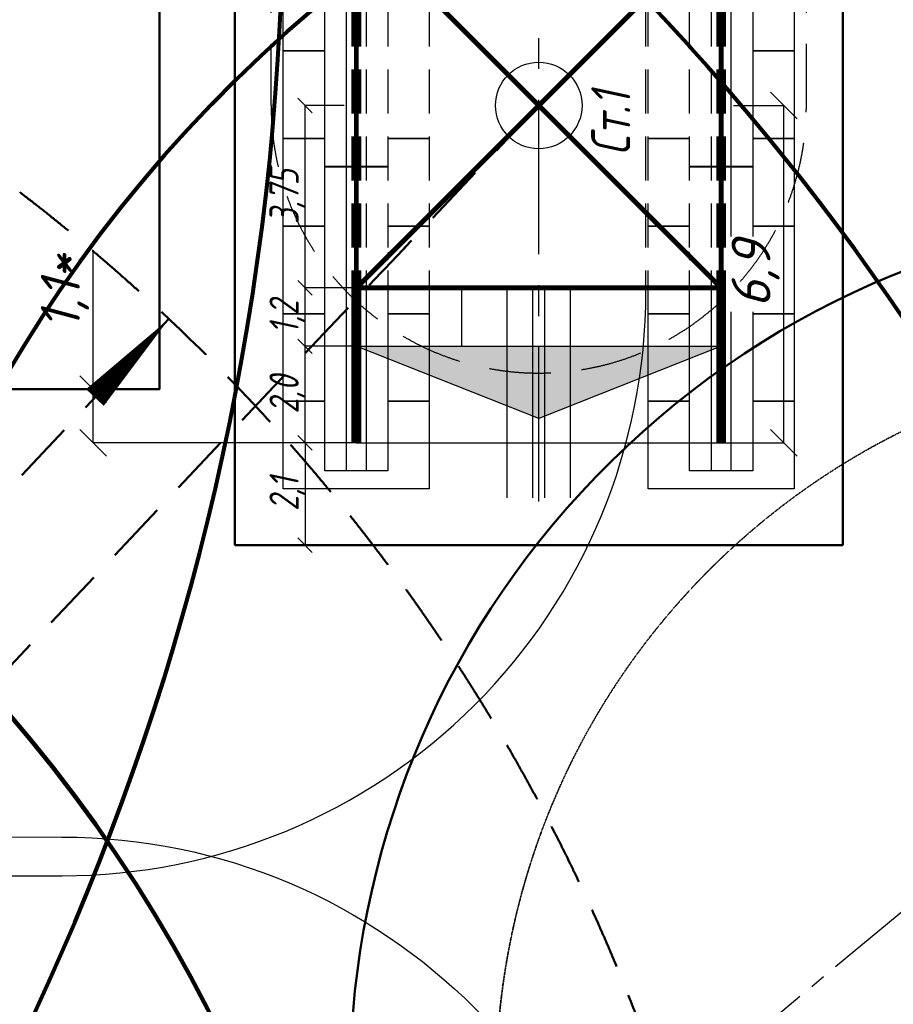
# Model space of a CAD drawing. Header units: millimetres. Extents: x 2204655785 to 2205143108, y 485765510 to 486291538.
# Tile 117 of 156: x 2205033388 to 2205051343, y 486185552 to 486205790. Entities that reach past the tile are written whole.
import ezdxf
from ezdxf.enums import TextEntityAlignment as Align
from ezdxf.lldxf.tags import DXFTag

# ---------------------------------------------------------------- set-up
doc = ezdxf.new("R2010")
doc.units = ezdxf.units.MM
for name, pattern in [('DASHED2', [9.525, 6.35, -3.175]), ('НЕВИДИМАЯX2', [19.05, 12.7, -6.35]), ('осевая', [50.8, 31.75, -6.35, 6.35, -6.35]), ('ОСЕВАЯ2', [28.575, 19.05, -3.175, 3.175, -3.175])]:
    doc.linetypes.add(name, pattern=pattern)
for name, color, linetype in [('ППР_Автокран СКАТ-40', 7, 'Continuous'), ('ППР_Автокран_Линия предупреждения', 1, 'Continuous'), ('ППР_Автокран_Опасная зона', 1, 'Continuous'), ('ППР_Автокран_Стрела', 7, 'Continuous'), ('ППР_Автокран_Стрела_15м', 7, 'Continuous'), ('ППР_Кран', 7, 'Continuous'), ('ППР_Опасная зона от крана', 1, 'Continuous'), ('ППР_Плиты крана', 7, 'Continuous'), ('ППР_Привязка крана', 5, 'Continuous'), ('ППР_Привязка стоянок', 5, 'Continuous'), ('ППР_Разрез', 5, 'Continuous'), ('ППР_Стрела', 7, 'Continuous')]:
    doc.layers.add(name, color=color, linetype=linetype)
doc.styles.add('ППРк_М1-1', font='GOST_Common Italic.ttf', dxfattribs={"height": 800})
doc.styles.add('ППРк_М1-1кран', font='GOST_Common Italic.ttf', dxfattribs={"width": 0.8, "height": 600})
doc.linetypes.add('ЗАЗЕМЛЕНИЕ', pattern='A,395.589283,[1,ЗАЗЕМЛЕНИЕ,S=1,R=0,X=0,Y=0],395.589283,-702', length=1493.178566)
doc.linetypes.add('ОГРАЖДЕНИЕ_ПУТЕЙ', pattern='A,1,[2,КБ-503,S=1,R=0,X=0,Y=0],2000,[2,КБ-503,S=1,R=0,X=0,Y=0],2000,[2,КБ-503,S=1,R=0,X=0,Y=0],1351,-628,[1,ЧЕЛОВЕК,S=1,R=180,X=0,Y=-24],-461,[1,ЗНАК 4,S=1,R=180,X=0,Y=-417],-188,1372,[2,КБ-503,S=1,R=0,X=0,Y=0],1999,[2,КБ-503,S=1,R=0,X=0,Y=0],2000,[2,КБ-503,S=1,R=0,X=0,Y=0]', length=12000)
tags = doc.linetypes.add('опасная зона_Кран', pattern='A,30,-8,4,-8,30,-8,4,-8,30,-8,4,[230,Bbox.shx,S=2.5,R=0,X=0,Y=-10],-6', length=148).pattern_tags.tags
tags[24] = DXFTag(74, 5)
doc.dimstyles.new('ППРк_М1-1', dxfattribs={"dimtxt": 800, "dimasz": 550, "dimexe": 1.5, "dimexo": 0.675, "dimgap": 100, "dimtad": 1, "dimdec": 1, "dimlfac": 0.001, "dimzin": 1, "dimtxsty": 'ППРк_М1-1', "dimblk": 'OBLIQUE', "dimcen": 250, "dimclrd": 256, "dimclre": 256, "dimclrt": 256, "dimadec": 0, "dimazin": 0, "dimtfac": 1, "dimtdec": 1, "dimtmove": 0, "dimatfit": 3, "dimfxl": 1, "dimtfill": 1, "dimfrac": 2, "dimarcsym": 0})
doc.dimstyles.new('ППРк_М1-1 Кран', dxfattribs={"dimtxt": 600, "dimasz": 300, "dimexe": 1.5, "dimexo": 0.675, "dimgap": 0.675, "dimtad": 1, "dimdec": 1, "dimlfac": 0.001, "dimzin": 1, "dimtxsty": 'ППРк_М1-1кран', "dimblk": 'OBLIQUE', "dimcen": 250, "dimclrd": 256, "dimclre": 256, "dimclrt": 256, "dimadec": 0, "dimazin": 0, "dimtfac": 1, "dimtdec": 1, "dimtmove": 0, "dimatfit": 3, "dimfxl": 1, "dimfrac": 2, "dimarcsym": 0})

# ---------------------------------------------------------------- blocks, each defined once
blk = doc.blocks.new('*U374')
at = {"layer": 'ППР_Опасная зона от крана', "linetype": 'опасная зона_Кран', "lineweight": 80, "ltscale": 100}
blk.add_arc((29475, 0), 54570, 270, 90, dxfattribs=at)
at = {"style": 'ППРк_М1-1', "width": 0.8}
for tag, p, height, flags in [('ОПАСНАЯ_ЗОНА', (25480.86, 21929.55), 800, 1), ('ОТЛЕТ_ГРУЗА', (25413.72, 20678.22), 800, 1), ('Кол-во_элементов', (2695.66, -1978.25), 1200, 8)]:
    blk.add_attdef(tag, p, '', height=height, dxfattribs=dict(at, flags=flags))
at = {"style": 'ППРк_М1-1', "width": 0.8, "flags": 8}
blk.add_attdef('МАРКА_КРАНА', text='', height=1200, dxfattribs=at).set_placement((8837.5, 818.17), align=Align.CENTER)
blk.add_attdef('ВЫСОТА', text='', height=1200, dxfattribs=at).set_placement((9134.89, -8454.02), align=Align.MIDDLE_CENTER)
at = {"layer": 'Defpoints', "style": 'ППРк_М1-1', "width": 0.8, "flags": 1}
for tag, p in [('МАКСИМАЛЬНАЯ_ДЛИНА_ГРУЗА', (25470.43, 19233.22)), ('ШИРИНА_ГРУЗА', (25397.01, 17803.51))]:
    blk.add_attdef(tag, p, '', height=800, dxfattribs=at)
at = {"layer": 'ППР_Разрез', "style": 'ППРк_М1-1кран', "width": 0.8, "flags": 8}
for tag, p in [('РАЗРЕЗ2', (-1027.85, 55181.17)), ('РАЗРЕЗ', (-1731.87, -54129.29))]:
    blk.add_attdef(tag, p, '', height=800, dxfattribs=at)
at = {"layer": 'ППР_Стрела', "style": 'ППРк_М1-1кран', "width": 0.8, "flags": 8}
for tag, p in [('ВЫСОТА_КРЮКА_ГОРИЗ', (-22781.64, 24557.61)), ('ВЫСОТА_КРЮКА_НАКЛ', (-23522.06, 23711.4)), ('ГАБАРИТ_СТРЕЛЫ', (-25019.84, 21408.72)), ('ВЫЛЕТ', (-19745.38, 16966.54))]:
    blk.add_attdef(tag, p, '', height=800, rotation=317, dxfattribs=at)
blk = doc.blocks.new('Балка')
at = {"layer": 'ППР_Кран'}
for p, q in [((-575, 200), (5675, 200)), ((5675, -200), (-575, -200))]:
    blk.add_line(p, q, dxfattribs=at)
blk.add_lwpolyline([(-575, 650), (5675, 650), (5675, -650), (-575, -650)], close=True, dxfattribs=at)
at = {"layer": 'ППР_Кран', "const_width": 200}
blk.add_lwpolyline([(0, 0), (6255, 0)], dxfattribs=at)
blk = doc.blocks.new('Плиты лев.')
at = {"layer": 'ППР_Плиты крана'}
for points in [[(1800, -650), (1800, -1500), (0, -1500), (0, 1500), (1800, 1500), (1800, 650)], [(1800, 650), (1800, 1500), (3600, 1500), (3600, 650)], [(3600, 650), (3600, 1500), (5400, 1500), (5400, 650)], [(5400, 650), (5400, 1500), (7200, 1500), (7200, 650)], [(3600, -650), (3600, -1500), (1800, -1500), (1800, -650)], [(5400, -650), (5400, -1500), (3600, -1500), (3600, -650)], [(7200, -650), (7200, -1500), (5400, -1500), (5400, -650)]]:
    blk.add_lwpolyline(points, dxfattribs=at)
blk = doc.blocks.new('Плиты пром.')
at = {"layer": 'ППР_Плиты крана'}
for points in [[(0, 650), (0, 1500), (1800, 1500), (1800, 650)], [(1800, 650), (1800, 1500), (3600, 1500), (3600, 650)], [(3600, 650), (3600, 1500), (5400, 1500), (5400, 650)], [(5400, 650), (5400, 1500), (7200, 1500), (7200, 650)], [(1800, -650), (1800, -1500), (0, -1500), (0, -650)], [(3600, -650), (3600, -1500), (1800, -1500), (1800, -650)], [(5400, -650), (5400, -1500), (3600, -1500), (3600, -650)], [(7200, -650), (7200, -1500), (5400, -1500), (5400, -650)]]:
    blk.add_lwpolyline(points, dxfattribs=at)
blk = doc.blocks.new('_Oblique')
at = {"color": 0, "linetype": 'ByBlock', "lineweight": -2}
blk.add_line((-0.5, -0.5), (0.5, 0.5), dxfattribs=at)
blk = doc.blocks.new('*D398')
at = {"layer": 'Defpoints', "color": 0, "linetype": 'Continuous', "lineweight": 50, "transparency": 16777216}
for p in [(-8900, 4804), (-8900, 3750), (-6800, 3750)]:
    blk.add_point(p, dxfattribs=at)
at = {"layer": 'ППР_Привязка стоянок', "linetype": 'Continuous', "lineweight": -2, "transparency": 16777216}
for p, q in [((-8900, 3751), (-8900, 4806)), ((-6800, 4804), (-8900, 4804)), ((-6800, 3751), (-6800, 4806))]:
    blk.add_line(p, q, dxfattribs=at)
at = {"layer": 'ППР_Привязка стоянок', "linetype": 'Continuous', "lineweight": -2, "transparency": 16777216, "xscale": 300, "yscale": 300, "zscale": 300, "rotation": 180}
blk.add_blockref('_Oblique', (-8900, 4804), dxfattribs=at)
at = {"layer": 'ППР_Привязка стоянок', "linetype": 'Continuous', "lineweight": -2, "transparency": 16777216, "xscale": 300, "yscale": 300, "zscale": 300}
blk.add_blockref('_Oblique', (-6800, 4804), dxfattribs=at)
at = {"layer": 'ППР_Привязка стоянок', "linetype": 'Continuous', "transparency": 16777216, "insert": (-7850, 5165), "char_height": 600, "attachment_point": 5, "style": 'ППРк_М1-1кран'}
blk.add_mtext('2,1', dxfattribs=at)
blk = doc.blocks.new('*D401')
at = {"layer": 'Defpoints', "color": 0, "linetype": 'Continuous', "lineweight": 50, "transparency": 16777216}
for p in [(-4815, 4804), (-6800, 3750), (-4815, 3750)]:
    blk.add_point(p, dxfattribs=at)
at = {"layer": 'ППР_Привязка стоянок', "linetype": 'Continuous', "lineweight": -2, "transparency": 16777216}
for p, q in [((-6800, 3751), (-6800, 4806)), ((-6800, 4804), (-4815, 4804)), ((-4815, 3751), (-4815, 4806))]:
    blk.add_line(p, q, dxfattribs=at)
at = {"layer": 'ППР_Привязка стоянок', "linetype": 'Continuous', "lineweight": -2, "transparency": 16777216, "xscale": 300, "yscale": 300, "zscale": 300, "rotation": 180}
blk.add_blockref('_Oblique', (-6800, 4804), dxfattribs=at)
at = {"layer": 'ППР_Привязка стоянок', "linetype": 'Continuous', "lineweight": -2, "transparency": 16777216, "xscale": 300, "yscale": 300, "zscale": 300}
blk.add_blockref('_Oblique', (-4815, 4804), dxfattribs=at)
at = {"layer": 'ППР_Привязка стоянок', "linetype": 'Continuous', "transparency": 16777216, "insert": (-5807, 5165), "char_height": 600, "attachment_point": 5, "style": 'ППРк_М1-1кран'}
blk.add_mtext('2,0', dxfattribs=at)
blk = doc.blocks.new('*D402')
at = {"layer": 'Defpoints', "color": 0, "linetype": 'Continuous', "lineweight": 50, "transparency": 16777216}
for p in [(-3615, 4804), (-4815, 3750), (-3615, 3751)]:
    blk.add_point(p, dxfattribs=at)
at = {"layer": 'ППР_Привязка стоянок', "linetype": 'Continuous', "lineweight": -2, "transparency": 16777216}
for p, q in [((-4815, 3751), (-4815, 4806)), ((-4815, 4804), (-3615, 4804)), ((-3615, 3751), (-3615, 4806))]:
    blk.add_line(p, q, dxfattribs=at)
at = {"layer": 'ППР_Привязка стоянок', "linetype": 'Continuous', "lineweight": -2, "transparency": 16777216, "xscale": 300, "yscale": 300, "zscale": 300, "rotation": 180}
blk.add_blockref('_Oblique', (-4815, 4804), dxfattribs=at)
at = {"layer": 'ППР_Привязка стоянок', "linetype": 'Continuous', "lineweight": -2, "transparency": 16777216, "xscale": 300, "yscale": 300, "zscale": 300}
blk.add_blockref('_Oblique', (-3615, 4804), dxfattribs=at)
at = {"layer": 'ППР_Привязка стоянок', "linetype": 'Continuous', "transparency": 16777216, "insert": (-4215, 5165), "char_height": 600, "attachment_point": 5, "style": 'ППРк_М1-1кран'}
blk.add_mtext('1,2', dxfattribs=at)
blk = doc.blocks.new('*D403')
at = {"layer": 'Defpoints', "color": 0, "linetype": 'Continuous', "lineweight": 50, "transparency": 16777216}
for p in [(135, 4804), (-3615, 4000), (135, 4000)]:
    blk.add_point(p, dxfattribs=at)
at = {"layer": 'ППР_Привязка стоянок', "linetype": 'Continuous', "lineweight": -2, "transparency": 16777216}
for p, q in [((-3615, 4001), (-3615, 4806)), ((-3615, 4804), (135, 4804)), ((135, 4001), (135, 4806))]:
    blk.add_line(p, q, dxfattribs=at)
at = {"layer": 'ППР_Привязка стоянок', "linetype": 'Continuous', "lineweight": -2, "transparency": 16777216, "xscale": 300, "yscale": 300, "zscale": 300, "rotation": 180}
blk.add_blockref('_Oblique', (-3615, 4804), dxfattribs=at)
at = {"layer": 'ППР_Привязка стоянок', "linetype": 'Continuous', "lineweight": -2, "transparency": 16777216, "xscale": 300, "yscale": 300, "zscale": 300}
blk.add_blockref('_Oblique', (135, 4804), dxfattribs=at)
at = {"layer": 'ППР_Привязка стоянок', "linetype": 'Continuous', "transparency": 16777216, "insert": (-1740, 5165), "char_height": 600, "attachment_point": 5, "style": 'ППРк_М1-1кран'}
blk.add_mtext('3,75', dxfattribs=at)
blk = doc.blocks.new('Тупик безударный')
at = {"layer": 'ППР_Кран', "linetype": 'Continuous'}
h = blk.add_hatch(color=256, dxfattribs=at)
h.dxf.hatch_style = 1
h.paths.add_polyline_path([(-1485, -3750.675), (0, -0.675), (0, -7500.675)])
at = {"layer": 'ППР_Кран', "linetype": 'ОГРАЖДЕНИЕ_ПУТЕЙ'}
for p, q in [((-1485, -3750.675), (0, -0.675)), ((0, -0.675), (0, -7500.675)), ((0, -7500.675), (-1485, -3750.675))]:
    blk.add_line(p, q, dxfattribs=at)
blk = doc.blocks.new('База515')
at = {"layer": 'ППР_Кран', "linetype": 'Continuous', "const_width": 100}
for points in [[(-3750, -3750), (3750, 3750)], [(-3750, 3750), (3750, -3750)]]:
    blk.add_lwpolyline(points, dxfattribs=at)
at = {"layer": 'ППР_Кран', "linetype": 'ОГРАЖДЕНИЕ_ПУТЕЙ', "const_width": 100}
blk.add_lwpolyline([(-3750, 3750), (-3750, -3750)], dxfattribs=at)
at = {"layer": 'ППР_Кран', "linetype": 'Continuous'}
blk.add_circle((0, 0), 889, dxfattribs=at)
at = {"linetype": 'Continuous'}
for points in [[(-2013, 3898), (-1545, 3901), (-1545, 2151), (-2013, 2151)], [(-636, 3899), (-168, 3894), (-168, 2152), (-636, 2151)], [(741, 3915), (1209, 3883), (1209, 2151), (741, 2151)], [(2117, 3902), (2586, 3905), (2599, 2689), (2098, 2169)], [(3194, 3911), (3550, 3908), (3564, 3650), (3191, 3271)], [(-3390, 3309), (-2922, 2841), (-2922, 2151), (-3390, 2151)], [(-3390, -3306), (-2922, -2837), (-2922, -2151), (-3390, -2151)], [(-2013, -3885), (-1545, -3890), (-1545, -2151), (-2013, -2151)], [(-636, -3892), (-168, -3892), (-168, -2151), (-636, -2151)], [(741, -3897), (1209, -3893), (1209, -2151), (741, -2151)], [(2117, -3900), (2587, -3899), (2600, -2679), (2098, -2175)], [(3197, -3868), (3668, -3879), (3488, -3583), (3164, -3249)]]:
    blk.add_wipeout(points, dxfattribs=at)
for points in [[(-3390, 3883), (-2922, 3908), (-2922, 3007), (-3390, 3468)], [(3190, 3102), (3639, 3557), (3620, 1941), (3177, 1908)], [(2160, 2076), (2600, 2518), (2600, 2144), (2182, 2079)], [(3193, -3115), (3642, -3565), (3639, -1948), (3180, -1917)], [(2166, -2076), (2600, -2514), (2600, -2144), (2181, -2079)], [(-3390, -3905), (-2922, -3890), (-2922, -3013), (-3390, -3472)]]:
    blk.add_wipeout(points, dxfattribs=at)
at = {"layer": 'ППР_Кран', "linetype": 'Continuous', "const_width": 100}
for points in [[(-3750, 3750), (3750, 3750)], [(-3750, -3750), (3750, -3750)]]:
    blk.add_lwpolyline(points, dxfattribs=at)
at = {"layer": 'ППР_Кран', "linetype": 'ОГРАЖДЕНИЕ_ПУТЕЙ', "const_width": 100}
blk.add_lwpolyline([(3750, 3750), (3750, -3750)], dxfattribs=at)
blk = doc.blocks.new('*D414')
at = {"layer": 'Defpoints', "color": 0, "linetype": 'Continuous', "lineweight": 50, "transparency": 16777216}
for p in [(-5698, 10179), (-5698, 9159), (-6800, 3750)]:
    blk.add_point(p, dxfattribs=at)
at = {"layer": 'ППР_Привязка крана', "linetype": 'Continuous', "lineweight": -2, "transparency": 16777216}
for p, q in [((-5698, 10178), (-5698, 9157)), ((-6800, 3751), (-6800, 9160)), ((-6800, 9159), (-5698, 9159)), ((-5698, 9159), (-2889, 9159))]:
    blk.add_line(p, q, dxfattribs=at)
at = {"layer": 'ППР_Привязка крана', "linetype": 'Continuous', "lineweight": -2, "transparency": 16777216, "xscale": 550, "yscale": 550, "zscale": 550, "rotation": 180}
blk.add_blockref('_Oblique', (-6800, 9159), dxfattribs=at)
at = {"layer": 'ППР_Привязка крана', "linetype": 'Continuous', "lineweight": -2, "transparency": 16777216, "xscale": 550, "yscale": 550, "zscale": 550}
blk.add_blockref('_Oblique', (-5698, 9159), dxfattribs=at)
at = {"layer": 'ППР_Привязка крана', "linetype": 'Continuous', "transparency": 16777216, "insert": (-3698, 9739), "char_height": 800, "attachment_point": 5, "style": 'ППРк_М1-1', "bg_fill": 3, "box_fill_scale": 1.1, "bg_fill_color": 256, "bg_fill_true_color": 13158600, "bg_fill_transparency": 0}
blk.add_mtext('1,1*', dxfattribs=at)
blk = doc.blocks.new('*D418')
at = {"layer": 'Defpoints', "color": 0, "lineweight": 50, "transparency": 16777216}
for p in [(-6800, -3750), (135, -4001), (135, -5036)]:
    blk.add_point(p, dxfattribs=at)
at = {"layer": 'ППР_Привязка стоянок', "lineweight": -2, "transparency": 16777216}
for p, q in [((-6800, -3751), (-6800, -5037)), ((135, -4001), (135, -5037)), ((-6800, -5036), (135, -5036))]:
    blk.add_line(p, q, dxfattribs=at)
at = {"layer": 'ППР_Привязка стоянок', "lineweight": -2, "transparency": 16777216, "xscale": 550, "yscale": 550, "zscale": 550, "rotation": 180}
blk.add_blockref('_Oblique', (-6800, -5036), dxfattribs=at)
at = {"layer": 'ППР_Привязка стоянок', "lineweight": -2, "transparency": 16777216, "xscale": 550, "yscale": 550, "zscale": 550}
blk.add_blockref('_Oblique', (135, -5036), dxfattribs=at)
at = {"layer": 'ППР_Привязка стоянок', "transparency": 16777216, "insert": (-3332, -4456), "char_height": 800, "attachment_point": 5, "style": 'ППРк_М1-1', "bg_fill": 3, "box_fill_scale": 1.1, "bg_fill_color": 256, "bg_fill_true_color": 13158600, "bg_fill_transparency": 0}
blk.add_mtext('6,9', dxfattribs=at)
blk = doc.blocks.new('*U420')
at = {"layer": 'ППР_Опасная зона от крана', "linetype": 'опасная зона_Кран', "lineweight": 80, "ltscale": 100}
blk.add_arc((135, 0), 50270, 90, 270, dxfattribs=at)
at = {"layer": 'ППР_Стрела', "linetype": 'НЕВИДИМАЯX2', "lineweight": 50, "ltscale": 100}
blk.add_line((135, 0), (-28023.72, 26547.63), dxfattribs=at)
at = {"layer": 'ППР_Стрела'}
blk.add_lwpolyline([(-28023.72, 26547.63, 0, 500, 0), (-26408.86, 25025.16, 500, 500, 0)], format="xyseb", dxfattribs=at)
at = {"layer": 'ППР_Стрела', "linetype": 'НЕВИДИМАЯX2', "lineweight": 50, "ltscale": 100}
blk.add_arc((135, 0), 38700, 90, 270, dxfattribs=at)
at = {"layer": 'ППР_Стрела', "linetype": 'Continuous', "lineweight": 100}
blk.add_arc((135, 0), 30700, 90, 270, dxfattribs=at)
at = {"style": 'ППРк_М1-1', "width": 0.8}
for tag, p, height, flags in [('ОПАСНАЯ_ЗОНА', (25480.86, 21929.55), 800, 1), ('ОТЛЕТ_ГРУЗА', (25413.72, 20678.22), 800, 1), ('Кол-во_элементов', (2695.66, -1978.25), 1200, 8)]:
    blk.add_attdef(tag, p, '', height=height, dxfattribs=dict(at, flags=flags))
at = {"style": 'ППРк_М1-1', "width": 0.8, "flags": 8}
blk.add_attdef('МАРКА_КРАНА', text='', height=1200, dxfattribs=at).set_placement((8837.5, 818.17), align=Align.CENTER)
blk.add_attdef('ВЫСОТА', text='', height=1200, dxfattribs=at).set_placement((9134.89, -8454.02), align=Align.MIDDLE_CENTER)
at = {"layer": 'Defpoints', "style": 'ППРк_М1-1', "width": 0.8, "flags": 1}
for tag, p in [('МАКСИМАЛЬНАЯ_ДЛИНА_ГРУЗА', (25470.43, 19233.22)), ('ШИРИНА_ГРУЗА', (25397.01, 17803.51))]:
    blk.add_attdef(tag, p, '', height=800, dxfattribs=at)
at = {"layer": 'ППР_Разрез', "style": 'ППРк_М1-1кран', "width": 0.8, "flags": 8}
for tag, p in [('РАЗРЕЗ2', (-1027.85, 55181.17)), ('РАЗРЕЗ', (-1731.87, -54129.29))]:
    blk.add_attdef(tag, p, '', height=800, dxfattribs=at)
at = {"layer": 'ППР_Стрела', "style": 'ППРк_М1-1кран', "width": 0.8, "flags": 8}
for tag, p in [('ВЫСОТА_КРЮКА_ГОРИЗ', (-19652.89, 21607.87)), ('ГАБАРИТ_СТРЕЛЫ', (-25019.84, 21408.72)), ('ВЫСОТА_КРЮКА_НАКЛ', (-20393.31, 20761.66)), ('ВЫЛЕТ', (-16616.63, 14016.8))]:
    blk.add_attdef(tag, p, '', height=800, rotation=317, dxfattribs=at)
blk = doc.blocks.new('*U778')
at = {"layer": 'ППР_Автокран_Линия предупреждения', "color": 1, "linetype": 'ОСЕВАЯ2', "ltscale": 100}
blk.add_line((29.42, 9142.43), (-17226.21, -5228.35), dxfattribs=at)
at = {"layer": 'ППР_Автокран_Опасная зона', "color": 1, "linetype": 'опасная зона_Кран', "lineweight": 80, "ltscale": 100}
blk.add_arc((-3.65, 4.56), 29000, 319.788537, 219.788112, dxfattribs=at)
at = {"layer": 'ППР_Автокран_Стрела', "lineweight": 50}
blk.add_arc((-3.65, 4.56), 18000, 319.786841, 219.78643, dxfattribs=at)
at = {"layer": 'ППР_Автокран_Стрела_15м', "linetype": 'DASHED2', "lineweight": 35}
blk.add_arc((0.22, 1.42), 15000, 319.786203, 219.767437, dxfattribs=at)
blk = doc.blocks.new('*U397')
at = {"layer": 'ППР_Кран', "linetype": 'ОГРАЖДЕНИЕ_ПУТЕЙ', "lineweight": 50}
for p, q in [((-8900, 6250), (8337.5, 6250)), ((-8900, -6250), (-8900, 6250)), ((8337.5, -6250), (-8900, -6250))]:
    blk.add_line(p, q, dxfattribs=at)
at = {"layer": 'ППР_Кран', "linetype": 'НЕВИДИМАЯX2', "lineweight": 30, "ltscale": 100}
for p, q in [((135, 5500), (23215, 5500)), ((135, -5500), (23215, -5500))]:
    blk.add_line(p, q, dxfattribs=at)
at = {"layer": 'ППР_Кран', "linetype": 'ЗАЗЕМЛЕНИЕ'}
blk.add_line((-6800, 3750.68), (-6800, -3750), dxfattribs=at)
for name, p in [('Плиты лев.', (-7745, 3750)), ('Плиты пром.', (-545, 3750)), ('Плиты лев.', (-7745, -3750)), ('Плиты пром.', (-545, -3750))]:
    blk.add_blockref(name, p)
at = {"layer": 'ППР_Кран'}
for p in [(-6800, 3750), (-545, 3750), (-6800, -3750), (-545, -3750)]:
    blk.add_blockref('Балка', p, dxfattribs=at)
at = {"layer": 'ППР_Кран', "linetype": 'Continuous'}
blk.add_blockref('Тупик безударный', (-4815, 3750.68), dxfattribs=at)
at = {"style": 'ППРк_М1-1', "width": 0.8, "flags": 1}
for tag, p in [('ОПАСНАЯ_ЗОНА', (25480.86, 21929.55)), ('ОТЛЕТ_ГРУЗА', (25413.72, 20678.22))]:
    blk.add_attdef(tag, p, '', height=800, dxfattribs=at)
at = {"style": 'ППРк_М1-1', "width": 0.8, "flags": 8}
blk.add_attdef('МАРКА_КРАНА', text='', height=1200, dxfattribs=at).set_placement((8837.5, 818.17), align=Align.CENTER)
blk.add_attdef('ВЫСОТА', text='', height=1200, dxfattribs=at).set_placement((9134.89, -8454.02), align=Align.MIDDLE_CENTER)
at = {"layer": 'Defpoints', "style": 'ППРк_М1-1', "width": 0.8, "flags": 1}
for tag, p in [('МАКСИМАЛЬНАЯ_ДЛИНА_ГРУЗА', (25470.43, 19233.22)), ('ШИРИНА_ГРУЗА', (25397.01, 17803.51))]:
    blk.add_attdef(tag, p, '', height=800, dxfattribs=at)
at = {"layer": 'ППР_Разрез', "style": 'ППРк_М1-1кран', "width": 0.8, "flags": 8}
for tag, p in [('РАЗРЕЗ2', (-1027.85, 55181.17)), ('РАЗРЕЗ', (-1731.87, -54129.29))]:
    blk.add_attdef(tag, p, '', height=800, dxfattribs=at)
at = {"layer": 'ППР_Стрела', "style": 'ППРк_М1-1кран', "width": 0.8, "flags": 8}
for tag, p in [('ВЫСОТА_КРЮКА_ГОРИЗ', (-19652.89, 21607.87)), ('ГАБАРИТ_СТРЕЛЫ', (-25019.84, 21408.72)), ('ВЫСОТА_КРЮКА_НАКЛ', (-20393.31, 20761.66)), ('ВЫЛЕТ', (-16616.63, 14016.8))]:
    blk.add_attdef(tag, p, '', height=800, rotation=317, dxfattribs=at)
at = {"layer": 'ППР_Привязка стоянок', "linetype": 'Continuous'}
for base, p1, p2, picture, middle in [((-8900, 4804.49), (-6800, 3750), (-8900, 3750), '*D398', (-7850, 5165.16)), ((-4815, 4804.49), (-6800, 3750), (-4815, 3750), '*D401', (-5807.5, 5165.16)), ((-3615, 4804.49), (-4815, 3750), (-3615, 3750.68), '*D402', (-4215, 5165.16))]:
    dim = blk.add_linear_dim(base=base, p1=p1, p2=p2, dimstyle='ППРк_М1-1 Кран', dxfattribs=at)
    dim.commit()
    dim.dimension.update_dxf_attribs({"geometry": picture, "text_midpoint": middle})
dim = blk.add_linear_dim(base=(135, 4804.49), p1=(-3615, 4000), p2=(135, 4000), text='3,75', dimstyle='ППРк_М1-1 Кран', dxfattribs=at)
dim.commit()
dim.dimension.update_dxf_attribs({"geometry": '*D403', "text_midpoint": (-1740, 5165.16)})
at = {"layer": 'ППР_Кран', "linetype": 'Continuous'}
blk.add_blockref('База515', (135, 0), dxfattribs=at)
blk.add_line((-4815, 1581.97), (-3615, 1581.97))
for p, q in [((-7932.16, 650), (-3615, 650)), ((-7932.16, 125), (-3615, 125)), ((-7932.16, -125), (-3615, -125)), ((-7932.16, -650), (-3615, -650))]:
    blk.add_line(p, q, dxfattribs=at)
at = {"layer": 'ППР_Кран', "linetype": 'осевая', "ltscale": 100}
blk.add_line((-8003.16, 0), (31572.84, 0), dxfattribs=at)
at = {"layer": 'ППР_Опасная зона от крана', "linetype": 'опасная зона_Кран', "lineweight": 80, "ltscale": 100}
blk.add_arc((135, 0), 50270, 90, 270, dxfattribs=at)
at = {"layer": 'ППР_Стрела', "linetype": 'НЕВИДИМАЯX2', "lineweight": 50, "ltscale": 100}
blk.add_arc((135, 0), 38700, 90, 270, dxfattribs=at)
at = {"layer": 'ППР_Стрела', "linetype": 'Continuous', "lineweight": 100}
blk.add_arc((135, 0), 30700, 90, 270, dxfattribs=at)
at = {"style": 'ППРк_М1-1', "width": 0.8, "flags": 8}
blk.add_attdef('Кол-во_элементов', (2695.66, -1978.25), '', height=1200, dxfattribs=at)
at = {"layer": 'ППР_Кран', "linetype": 'Continuous', "style": 'ППРк_М1-1кран', "width": 0.8}
blk.add_text('Ст.1', height=800, dxfattribs=at).set_placement((-891.86, -1879))
at = {"layer": 'ППР_Привязка крана', "linetype": 'Continuous'}
dim = blk.add_linear_dim(base=(-5698.01, 9158.79), p1=(-6800, 3750), p2=(-5698.01, 10178.83), text='<>*', dimstyle='ППРк_М1-1', override={"dimscale": 0}, dxfattribs=at)
dim.commit()
dim.dimension.update_dxf_attribs({"geometry": '*D414', "text_midpoint": (-3698.01, 9158.79), "dimtype": 160})
at = {"layer": 'ППР_Привязка стоянок'}
dim = blk.add_linear_dim(base=(135, -5035.51), p1=(-6800, -3750), p2=(135, -4000.67), dimstyle='ППРк_М1-1', override={"dimscale": 0}, dxfattribs=at)
dim.commit()
dim.dimension.update_dxf_attribs({"geometry": '*D418', "text_midpoint": (-3332.5, -4455.51)})
at = {"layer": 'ППР_Кран', "linetype": 'НЕВИДИМАЯX2', "lineweight": 30, "ltscale": 100}
blk.add_arc((135, 0), 5500, 90, 270, dxfattribs=at)
at = {"layer": 'ППР_Стрела', "linetype": 'НЕВИДИМАЯX2', "lineweight": 50, "ltscale": 100}
blk.add_line((135, 0), (-28023.72, 26547.63), dxfattribs=at)

msp = doc.modelspace()

# ---------------------------------------------------------------- linework, layer by layer
at = {"color": 3}
for points in [[(2205034258, 486243594), (2205016658, 486243594, 0.414214), (2205004658, 486231594), (2205004658, 486200194, 0.414214), (2205016658, 486188194), (2205034258, 486188194, 0.414214), (2205046258, 486200194), (2205046258, 486231594, 0.414214)], [(2205022662, 486188994), (2205034257, 486188991, -0.414099), (2205046253, 486176992), (2205046258, 486136596, -0.414248), (2205034258, 486124594), (2205022658, 486124594, -0.414214), (2205010658, 486136594), (2205010658, 486139894), (2205008258, 486139894), (2205008258, 486169194), (2205010658, 486169194), (2205010658, 486176994, -0.414293)]]:
    msp.add_lwpolyline(points, format="xyb", close=True, dxfattribs=at)
at = {"color": 3, "lineweight": 50}
msp.add_lwpolyline([(2205036258, 486233594), (2205014658, 486233594), (2205014658, 486198194), (2205036258, 486198194)], close=True, dxfattribs=at)

# ---------------------------------------------------------------- next in the draw order: block references
msp.add_blockref('*U374', (2204954762, 486208476))

# ---------------------------------------------------------------- next in the draw order: block references
at = {"rotation": 90}
msp.add_blockref('*U397', (2205044056, 486203892), dxfattribs=at)

# ---------------------------------------------------------------- next in the draw order: block references
at = {"rotation": 270}
msp.add_blockref('*U420', (2205009908, 486171615), dxfattribs=at)

# ---------------------------------------------------------------- next in the draw order: block references
at = {"layer": 'ППР_Автокран СКАТ-40'}
msp.add_blockref('*U778', (2205058177, 486183882), dxfattribs=at)

doc.saveas('drawing.dxf')
